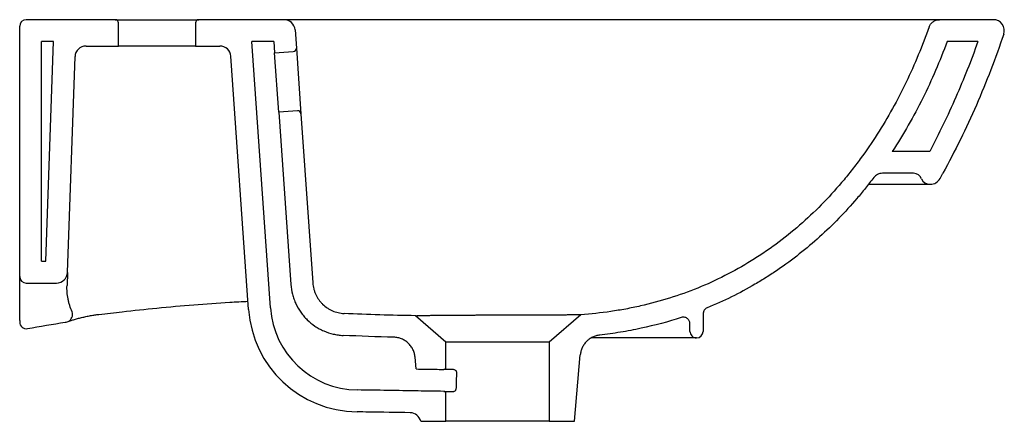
# Model space of a CAD drawing. Header units: millimetres. Extents: x 4511.304 to 4511.752, y 2718.179 to 2718.362.
import ezdxf

# ---------------------------------------------------------------- set-up
doc = ezdxf.new("R2010")
doc.units = ezdxf.units.MM
doc.layers.add('SANINDUSA', color=3, linetype='Continuous')

msp = doc.modelspace()

# ---------------------------------------------------------------- linework, layer by layer
at = {"layer": 'SANINDUSA'}
for p, q in [((4511.34769919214, 2718.36168803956), (4511.30719919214, 2718.36168803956)), ((4511.34769919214, 2718.36168803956), (4511.38569919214, 2718.36168803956)), ((4511.42453661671, 2718.36168803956), (4511.38569919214, 2718.36168803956)), ((4511.747301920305, 2718.36168803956), (4511.722758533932, 2718.36168803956)), ((4511.30419919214, 2718.305213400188), (4511.30419919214, 2718.358688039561)), ((4511.34919919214, 2718.349688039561), (4511.34919919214, 2718.36018803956)), ((4511.38419919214, 2718.36018803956), (4511.38419919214, 2718.349688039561)), ((4511.42952443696, 2718.357036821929), (4511.430106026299, 2718.348719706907)), ((4511.31419919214, 2718.251688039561), (4511.31419919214, 2718.35168803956)), ((4511.319613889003, 2718.35168803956), (4511.31419919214, 2718.35168803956)), ((4511.316121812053, 2718.251688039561), (4511.319613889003, 2718.35168803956)), ((4511.33437858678, 2718.349688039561), (4511.34919919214, 2718.349688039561)), ((4511.38419919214, 2718.349688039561), (4511.34919919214, 2718.349688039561)), ((4511.38419919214, 2718.349688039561), (4511.39530248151, 2718.349688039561)), ((4511.419874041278, 2718.35168803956), (4511.409849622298, 2718.35168803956)), ((4511.418335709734, 2718.2303313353), (4511.409849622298, 2718.35168803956)), ((4511.419874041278, 2718.35168803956), (4511.420235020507, 2718.346525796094)), ((4511.430106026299, 2718.348719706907), (4511.432198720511, 2718.318792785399)), ((4511.74027517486, 2718.35168803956), (4511.726269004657, 2718.35168803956)), ((4511.325947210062, 2718.246513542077), (4511.329381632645, 2718.344862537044)), ((4511.408360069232, 2718.229633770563), (4511.400290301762, 2718.345036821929)), ((4511.420235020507, 2718.346525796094), (4511.428714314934, 2718.347118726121)), ((4511.422118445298, 2718.319591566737), (4511.420235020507, 2718.346525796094)), ((4511.430597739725, 2718.320184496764), (4511.422118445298, 2718.319591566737)), ((4511.422118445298, 2718.319591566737), (4511.427609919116, 2718.241059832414)), ((4511.432198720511, 2718.318792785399), (4511.437585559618, 2718.241757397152)), ((4511.30419919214, 2718.22462363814), (4511.30419919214, 2718.305213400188)), ((4511.718369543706, 2718.30168803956), (4511.701323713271, 2718.30168803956)), ((4511.71094894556, 2718.291688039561), (4511.696857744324, 2718.291688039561)), ((4511.718365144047, 2718.28668803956), (4511.718662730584, 2718.28668803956)), ((4511.31419919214, 2718.251688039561), (4511.316121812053, 2718.251688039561)), ((4511.325947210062, 2718.246513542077), (4511.325738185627, 2718.240527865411)), ((4511.30719919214, 2718.24168803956), (4511.320950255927, 2718.24168803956)), ((4511.559572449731, 2718.22722822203), (4511.545199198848, 2718.214733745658)), ((4511.615211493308, 2718.227592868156), (4511.615211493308, 2718.21968803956)), ((4511.498199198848, 2718.214733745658), (4511.484321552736, 2718.226797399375)), ((4511.609211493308, 2718.219688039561), (4511.609211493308, 2718.223168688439)), ((4511.545199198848, 2718.214733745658), (4511.498199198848, 2718.214733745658)), ((4511.498199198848, 2718.203337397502), (4511.498199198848, 2718.214733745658)), ((4511.545199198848, 2718.214733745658), (4511.545199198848, 2718.17868803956)), ((4511.612211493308, 2718.21668803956), (4511.564512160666, 2718.21668803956)), ((4511.484611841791, 2718.202546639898), (4511.484146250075, 2718.207868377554)), ((4511.556699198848, 2718.17868803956), (4511.559344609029, 2718.208925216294)), ((4511.498199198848, 2718.17868803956), (4511.498199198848, 2718.191333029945)), ((4511.486699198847, 2718.17868803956), (4511.498199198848, 2718.17868803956)), ((4511.545199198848, 2718.17868803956), (4511.498199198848, 2718.17868803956)), ((4511.545199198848, 2718.17868803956), (4511.556699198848, 2718.17868803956))]:
    msp.add_line(p, q, dxfattribs=at)
for centre, radius, start, end in [((4511.30719919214, 2718.358688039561), 0.00299999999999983, 90, 180), ((4511.34769919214, 2718.36018803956), 0.001500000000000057, 0, 90), ((4511.38569919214, 2718.36018803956), 0.001500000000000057, 90, 180), ((4511.42453661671, 2718.356688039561), 0.005000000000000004, 3.999999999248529, 90), ((4511.747301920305, 2718.356688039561), 0.005, 341.3800612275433, 90), ((4511.33437858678, 2718.34468803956), 0.005000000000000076, 90, 177.9999999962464), ((4511.39530248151, 2718.34468803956), 0.005000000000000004, 3.999999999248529, 90), ((4511.428609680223, 2718.348615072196), 0.00150000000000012, 274.000000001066, 3.999999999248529), ((4511.430702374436, 2718.318688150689), 0.001499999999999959, 3.999999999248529, 94.00000000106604), ((4511.71094894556, 2718.287688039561), 0.004000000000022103, 22.02431283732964, 90), ((4511.718365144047, 2718.29068803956), 0.004000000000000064, 202.0243128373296, 270), ((4511.718662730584, 2718.291688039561), 0.005000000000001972, 270, 331.0630827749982), ((4511.320950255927, 2718.24668803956), 0.005000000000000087, 270, 357.9999999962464), ((4511.30719919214, 2718.244688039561), 0.003000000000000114, 180, 270), ((4511.324533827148, 2718.227498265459), 0.003735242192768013, 297.3313299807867, 16.43157982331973), ((4511.458392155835, 2718.233132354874), 0.0501542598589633, 183.9999999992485, 269.3105599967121), ((4511.458392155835, 2718.233132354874), 0.04015425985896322, 183.9999999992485, 269.3105599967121), ((4511.307199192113, 2718.223879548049), 0.002999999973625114, 179.9999988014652, 280.2569845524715), ((4511.324403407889, 2718.229252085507), 0.005397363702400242, 279.8746719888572, 289.9931547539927), ((4511.612211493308, 2718.21968803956), 0.003000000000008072, 179.9999996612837, 270), ((4511.612211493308, 2718.21968803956), 0.003000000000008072, 270, 0), ((4511.497199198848, 2718.203337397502), 0.00100000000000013, 269.1518196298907, 0), ((4511.497199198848, 2718.191333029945), 0.001000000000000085, 0, 89.1174075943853), ((4511.481820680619, 2718.177592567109), 0.005000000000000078, 12.65585364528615, 88.97191465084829)]:
    msp.add_arc(centre, radius, start, end, dxfattribs=at)
msp.add_ellipse((4511.521699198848, 2717.7485187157), major_axis=(4.263256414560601e-16, 0.7015882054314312), ratio=0.03492076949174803, start_param=0.8694355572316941, end_param=0.8842880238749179, dxfattribs=at)
for points, knots in [([(4511.441226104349, 2718.36168803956), (4511.440040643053, 2718.36168803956), (4511.438891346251, 2718.36168803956), (4511.437219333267, 2718.36168803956), (4511.436670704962, 2718.36168803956), (4511.435591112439, 2718.36168803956), (4511.435057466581, 2718.36168803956), (4511.433509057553, 2718.36168803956), (4511.432544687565, 2718.36168803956), (4511.431196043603, 2718.36168803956), (4511.430762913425, 2718.36168803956), (4511.42993000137, 2718.36168803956), (4511.429530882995, 2718.36168803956), (4511.428406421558, 2718.36168803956), (4511.427744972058, 2718.36168803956), (4511.426593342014, 2718.36168803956), (4511.426101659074, 2718.36168803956), (4511.425323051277, 2718.36168803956), (4511.425030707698, 2718.36168803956), (4511.424735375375, 2718.36168803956), (4511.424660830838, 2718.36168803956), (4511.424561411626, 2718.36168803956), (4511.42453661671, 2718.36168803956), (4511.42453661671, 2718.36168803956)], [0, 0, 0, 0, 0.1250000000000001, 0.1250000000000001, 0.1874999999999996, 0.1874999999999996, 0.2499999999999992, 0.2499999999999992, 0.3749999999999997, 0.3749999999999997, 0.4374999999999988, 0.4374999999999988, 0.499999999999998, 0.499999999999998, 0.6249999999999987, 0.6249999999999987, 0.7499999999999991, 0.7499999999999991, 0.8749999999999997, 0.8749999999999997, 0.9374999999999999, 0.9374999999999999, 1, 1, 1, 1]), ([(4511.722758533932, 2718.36168803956), (4511.722758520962, 2718.36168803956), (4511.72266344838, 2718.36168803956), (4511.722279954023, 2718.36168803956), (4511.721991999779, 2718.36168803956), (4511.720840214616, 2718.36168803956), (4511.719689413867, 2718.36168803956), (4511.716598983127, 2718.36168803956), (4511.714659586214, 2718.36168803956), (4511.709939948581, 2718.36168803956), (4511.707159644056, 2718.36168803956), (4511.703099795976, 2718.36168803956), (4511.702258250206, 2718.36168803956), (4511.700524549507, 2718.36168803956), (4511.699631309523, 2718.36168803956), (4511.696871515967, 2718.36168803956), (4511.694924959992, 2718.36168803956), (4511.68875544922, 2718.36168803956), (4511.684203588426, 2718.36168803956), (4511.676661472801, 2718.36168803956), (4511.67402802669, 2718.36168803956), (4511.670577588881, 2718.36168803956), (4511.669878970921, 2718.36168803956), (4511.668469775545, 2718.36168803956), (4511.667758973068, 2718.36168803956), (4511.665607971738, 2718.36168803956), (4511.664149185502, 2718.36168803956), (4511.656731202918, 2718.36168803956), (4511.650400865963, 2718.36168803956), (4511.63692472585, 2718.36168803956), (4511.629779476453, 2718.36168803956), (4511.620315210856, 2718.36168803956), (4511.618392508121, 2718.36168803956), (4511.614522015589, 2718.36168803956), (4511.612571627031, 2718.36168803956), (4511.606676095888, 2718.36168803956), (4511.602686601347, 2718.36168803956), (4511.590546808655, 2718.36168803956), (4511.58222603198, 2718.36168803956), (4511.56942528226, 2718.36168803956), (4511.565104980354, 2718.36168803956), (4511.559639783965, 2718.36168803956), (4511.558543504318, 2718.36168803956), (4511.556344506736, 2718.36168803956), (4511.555241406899, 2718.36168803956), (4511.551934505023, 2718.36168803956), (4511.549729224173, 2718.36168803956), (4511.538699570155, 2718.36168803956), (4511.529865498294, 2718.36168803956), (4511.512179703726, 2718.36168803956), (4511.503327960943, 2718.36168803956), (4511.485609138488, 2718.36168803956), (4511.476742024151, 2718.36168803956), (4511.45899403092, 2718.36168803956), (4511.450113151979, 2718.36168803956), (4511.441226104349, 2718.36168803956)], [0, 0, 0, 0, 0.03124999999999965, 0.03124999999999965, 0.06249999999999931, 0.06249999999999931, 0.1249999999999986, 0.1249999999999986, 0.1874999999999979, 0.1874999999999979, 0.2499999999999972, 0.2499999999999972, 0.265624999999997, 0.265624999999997, 0.2812499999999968, 0.2812499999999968, 0.3124999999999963, 0.3124999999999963, 0.3749999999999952, 0.3749999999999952, 0.4062499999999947, 0.4062499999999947, 0.4140624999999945, 0.4140624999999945, 0.4218749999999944, 0.4218749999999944, 0.4374999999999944, 0.4374999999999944, 0.4999999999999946, 0.4999999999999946, 0.5624999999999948, 0.5624999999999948, 0.5781249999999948, 0.5781249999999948, 0.5937499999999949, 0.5937499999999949, 0.6249999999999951, 0.6249999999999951, 0.6874999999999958, 0.6874999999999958, 0.718749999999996, 0.718749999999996, 0.7265624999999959, 0.7265624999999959, 0.7343749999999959, 0.7343749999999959, 0.7499999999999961, 0.7499999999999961, 0.8124999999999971, 0.8124999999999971, 0.874999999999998, 0.874999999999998, 0.937499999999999, 0.937499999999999, 1, 1, 1, 1]), ([(4511.718044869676, 2718.35835578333), (4511.718217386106, 2718.358843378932), (4511.718459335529, 2718.359292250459), (4511.71892495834, 2718.359908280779), (4511.719096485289, 2718.36010191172), (4511.719463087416, 2718.360457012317), (4511.719659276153, 2718.36062000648), (4511.720077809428, 2718.360916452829), (4511.720301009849, 2718.361049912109), (4511.720758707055, 2718.361277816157), (4511.720994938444, 2718.361373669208), (4511.721482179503, 2718.361529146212), (4511.721734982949, 2718.361588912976), (4511.722243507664, 2718.361668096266), (4511.722499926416, 2718.36168803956), (4511.722758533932, 2718.36168803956)], [0, 0, 0, 0, 0.25, 0.25, 0.375, 0.375, 0.5, 0.5, 0.625, 0.625, 0.75, 0.75, 0.875, 0.875, 1, 1, 1, 1]), ([(4511.718044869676, 2718.35835578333), (4511.714995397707, 2718.34973684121), (4511.711527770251, 2718.341342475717), (4511.703694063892, 2718.325036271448), (4511.699328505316, 2718.317124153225), (4511.692020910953, 2718.305663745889), (4511.689458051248, 2718.301911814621), (4511.685407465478, 2718.296394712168), (4511.684022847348, 2718.294574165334), (4511.681891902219, 2718.291872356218), (4511.681171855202, 2718.290975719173), (4511.679718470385, 2718.289198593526), (4511.678984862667, 2718.288317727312), (4511.672319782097, 2718.28045961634), (4511.665951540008, 2718.273968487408), (4511.655686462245, 2718.265025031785), (4511.652145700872, 2718.262176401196), (4511.646647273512, 2718.258111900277), (4511.644783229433, 2718.256791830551), (4511.641939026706, 2718.254865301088), (4511.640982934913, 2718.2542320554), (4511.639054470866, 2718.252983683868), (4511.638080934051, 2718.252367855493), (4511.629281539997, 2718.246930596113), (4511.621166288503, 2718.242823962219), (4511.604373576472, 2718.236001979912), (4511.595695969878, 2718.233286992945), (4511.585624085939, 2718.230998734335), (4511.584499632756, 2718.230754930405), (4511.582248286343, 2718.230289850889), (4511.581121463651, 2718.230068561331), (4511.577737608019, 2718.229437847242), (4511.575477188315, 2718.229061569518), (4511.568682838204, 2718.228060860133), (4511.564135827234, 2718.227564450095), (4511.559572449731, 2718.22722822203)], [0, 0, 0, 0, 0.124999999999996, 0.124999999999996, 0.249999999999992, 0.249999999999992, 0.31249999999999, 0.31249999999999, 0.3437499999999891, 0.3437499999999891, 0.3593749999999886, 0.3593749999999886, 0.3749999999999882, 0.3749999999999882, 0.4999999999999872, 0.4999999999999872, 0.5624999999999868, 0.5624999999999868, 0.5937499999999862, 0.5937499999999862, 0.6093749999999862, 0.6093749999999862, 0.6249999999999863, 0.6249999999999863, 0.7499999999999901, 0.7499999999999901, 0.8749999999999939, 0.8749999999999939, 0.8906249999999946, 0.8906249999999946, 0.9062499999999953, 0.9062499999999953, 0.9374999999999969, 0.9374999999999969, 1, 1, 1, 1]), ([(4511.752040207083, 2718.355091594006), (4511.750196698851, 2718.349620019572), (4511.748234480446, 2718.344187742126), (4511.744076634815, 2718.333413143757), (4511.741881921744, 2718.32807294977), (4511.734950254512, 2718.312193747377), (4511.729880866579, 2718.301829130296), (4511.724365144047, 2718.291688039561)], [0, 0, 0, 0, 0.25, 0.25, 0.5, 0.5, 1, 1, 1, 1]), ([(4511.726269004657, 2718.35168803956), (4511.723008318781, 2718.342837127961), (4511.719319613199, 2718.334233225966), (4511.711030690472, 2718.317551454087), (4511.706430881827, 2718.309473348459), (4511.701323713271, 2718.30168803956)], [0, 0, 0, 0, 0.4999999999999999, 0.4999999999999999, 1, 1, 1, 1]), ([(4511.74027517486, 2718.35168803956), (4511.737212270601, 2718.343108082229), (4511.73385324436, 2718.334646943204), (4511.728370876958, 2718.322133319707), (4511.726470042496, 2718.317993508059), (4511.722526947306, 2718.309787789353), (4511.720483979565, 2718.305720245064), (4511.718369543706, 2718.30168803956)], [0, 0, 0, 0, 0.5, 0.5, 0.75, 0.75, 1, 1, 1, 1]), ([(4511.696857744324, 2718.291688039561), (4511.696470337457, 2718.291688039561), (4511.696090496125, 2718.291643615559), (4511.695345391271, 2718.291469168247), (4511.694977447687, 2718.291336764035), (4511.694292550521, 2718.290996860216), (4511.693969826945, 2718.290787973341), (4511.693373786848, 2718.290295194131), (4511.693107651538, 2718.290017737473), (4511.692873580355, 2718.289709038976)], [0, 0, 0, 0, 0.25, 0.25, 0.5, 0.5, 0.75, 0.75, 1, 1, 1, 1]), ([(4511.692873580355, 2718.289709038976), (4511.691638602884, 2718.288080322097), (4511.690376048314, 2718.286465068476), (4511.687812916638, 2718.283285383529), (4511.686510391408, 2718.281718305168), (4511.682539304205, 2718.277086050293), (4511.679807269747, 2718.274089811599), (4511.671350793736, 2718.265383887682), (4511.665366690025, 2718.259956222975), (4511.655833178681, 2718.252420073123), (4511.652562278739, 2718.250009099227), (4511.647509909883, 2718.246551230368), (4511.645799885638, 2718.245424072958), (4511.642336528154, 2718.243228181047), (4511.640591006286, 2718.242164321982), (4511.631794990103, 2718.237013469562), (4511.624539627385, 2718.233430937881), (4511.617073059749, 2718.230368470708)], [0, 0, 0, 0, 0.06249999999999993, 0.06249999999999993, 0.1249999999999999, 0.1249999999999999, 0.2499999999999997, 0.2499999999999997, 0.4999999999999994, 0.4999999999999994, 0.6249999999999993, 0.6249999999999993, 0.6874999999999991, 0.6874999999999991, 0.749999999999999, 0.749999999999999, 1, 1, 1, 1]), ([(4511.690474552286, 2718.28668803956), (4511.691962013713, 2718.28668803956), (4511.695217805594, 2718.28668803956), (4511.700419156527, 2718.28668803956), (4511.705839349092, 2718.28668803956), (4511.710482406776, 2718.28668803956), (4511.713883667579, 2718.28668803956), (4511.716241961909, 2718.28668803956), (4511.717587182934, 2718.28668803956), (4511.718257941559, 2718.28668803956), (4511.718329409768, 2718.28668803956), (4511.718365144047, 2718.28668803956)], [0, 0, 0, 0, 0.07861173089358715, 0.1720672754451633, 0.3153943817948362, 0.4587328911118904, 0.582304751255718, 0.705980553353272, 0.8295698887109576, 0.9147845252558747, 1, 1, 1, 1]), ([(4511.328116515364, 2718.228554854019), (4511.327649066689, 2718.229517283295), (4511.327269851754, 2718.230500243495), (4511.326797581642, 2718.231994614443), (4511.326656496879, 2718.23249695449), (4511.326406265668, 2718.233500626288), (4511.326296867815, 2718.234002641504), (4511.32601231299, 2718.235508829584), (4511.325880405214, 2718.236513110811), (4511.325725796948, 2718.238520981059), (4511.325703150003, 2718.239524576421), (4511.325738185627, 2718.240527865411)], [0, 0, 0, 0, 0.2500000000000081, 0.2500000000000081, 0.3750000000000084, 0.3750000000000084, 0.5000000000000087, 0.5000000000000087, 0.7500000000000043, 0.7500000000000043, 1, 1, 1, 1]), ([(4511.427609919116, 2718.241059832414), (4511.427716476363, 2718.239535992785), (4511.427959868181, 2718.238045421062), (4511.428521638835, 2718.235857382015), (4511.42874188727, 2718.235136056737), (4511.429122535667, 2718.234066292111), (4511.429257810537, 2718.233711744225), (4511.429545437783, 2718.233006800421), (4511.429698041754, 2718.232655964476), (4511.430496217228, 2718.230929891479), (4511.431251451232, 2718.229624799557), (4511.432554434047, 2718.22777762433), (4511.433017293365, 2718.227180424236), (4511.434001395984, 2718.226023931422), (4511.434524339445, 2718.225463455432), (4511.436150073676, 2718.223872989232), (4511.437318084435, 2718.222921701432), (4511.439194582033, 2718.221655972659), (4511.439840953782, 2718.221261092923), (4511.441176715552, 2718.220527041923), (4511.441861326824, 2718.220190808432), (4511.443940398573, 2718.219284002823), (4511.44536945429, 2718.21880916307), (4511.447577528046, 2718.218291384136), (4511.448326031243, 2718.218151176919), (4511.449837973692, 2718.217939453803), (4511.450597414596, 2718.217868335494), (4511.451360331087, 2718.217832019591)], [0, 0, 0, 0, 0.1250000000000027, 0.1250000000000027, 0.1875000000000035, 0.1875000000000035, 0.2187500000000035, 0.2187500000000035, 0.2500000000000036, 0.2500000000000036, 0.3750000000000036, 0.3750000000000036, 0.4375000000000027, 0.4375000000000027, 0.5000000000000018, 0.5000000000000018, 0.6249999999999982, 0.6249999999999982, 0.6874999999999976, 0.6874999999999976, 0.7499999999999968, 0.7499999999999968, 0.8749999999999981, 0.8749999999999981, 0.9374999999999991, 0.9374999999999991, 1, 1, 1, 1]), ([(4511.437585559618, 2718.241757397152), (4511.437649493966, 2718.240843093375), (4511.437795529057, 2718.239948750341), (4511.438132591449, 2718.238635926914), (4511.43826474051, 2718.238203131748), (4511.438569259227, 2718.237347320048), (4511.438742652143, 2718.236922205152), (4511.439317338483, 2718.235679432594), (4511.439770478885, 2718.234896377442), (4511.440552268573, 2718.233788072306), (4511.440829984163, 2718.23342975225), (4511.441420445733, 2718.232735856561), (4511.44173421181, 2718.232399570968), (4511.442709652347, 2718.231445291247), (4511.443410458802, 2718.230874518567), (4511.44453635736, 2718.230115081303), (4511.444924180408, 2718.229878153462), (4511.445725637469, 2718.229437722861), (4511.446136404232, 2718.229235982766), (4511.44738384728, 2718.2286918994), (4511.448241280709, 2718.228406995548), (4511.450007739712, 2718.227992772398), (4511.450920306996, 2718.227864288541), (4511.451835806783, 2718.227820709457)], [0, 0, 0, 0, 0.1250000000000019, 0.1250000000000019, 0.1875000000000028, 0.1875000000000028, 0.2500000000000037, 0.2500000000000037, 0.3750000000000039, 0.3750000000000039, 0.4375000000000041, 0.4375000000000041, 0.5000000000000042, 0.5000000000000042, 0.6250000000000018, 0.6250000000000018, 0.6875000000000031, 0.6875000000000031, 0.7500000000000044, 0.7500000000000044, 0.8750000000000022, 0.8750000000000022, 1, 1, 1, 1]), ([(4511.340212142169, 2718.227420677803), (4511.343776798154, 2718.227739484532), (4511.352577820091, 2718.228861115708), (4511.366983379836, 2718.230388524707), (4511.383296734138, 2718.231821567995), (4511.39710818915, 2718.232824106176), (4511.405330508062, 2718.233261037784), (4511.408096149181, 2718.23340800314)], [0, 0, 0, 0, 0.1572311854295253, 0.3905836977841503, 0.6376732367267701, 0.8781285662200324, 1, 1, 1, 1]), ([(4511.326248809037, 2718.224180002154), (4511.326575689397, 2718.224294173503), (4511.327307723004, 2718.224561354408), (4511.328723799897, 2718.225008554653), (4511.330447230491, 2718.225502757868), (4511.332349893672, 2718.225987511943), (4511.334360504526, 2718.226442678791), (4511.336413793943, 2718.226846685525), (4511.338389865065, 2718.227182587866), (4511.339631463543, 2718.227344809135), (4511.340212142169, 2718.227420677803)], [0, 0, 0, 0, 0.09158262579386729, 0.2178978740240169, 0.3487109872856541, 0.4828551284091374, 0.6168341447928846, 0.7509050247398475, 0.8835016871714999, 1, 1, 1, 1]), ([(4511.559572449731, 2718.22722822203), (4511.559571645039, 2718.227227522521), (4511.559351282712, 2718.227222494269), (4511.558807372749, 2718.2272119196), (4511.558685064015, 2718.227209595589), (4511.558413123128, 2718.227204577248), (4511.558263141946, 2718.227201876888), (4511.557774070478, 2718.22719333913), (4511.557397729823, 2718.227187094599), (4511.556123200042, 2718.22716747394), (4511.555080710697, 2718.227153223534), (4511.553226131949, 2718.227132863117), (4511.552556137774, 2718.227126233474), (4511.551143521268, 2718.22711388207), (4511.550398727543, 2718.227108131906), (4511.548051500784, 2718.227092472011), (4511.546337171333, 2718.227084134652), (4511.544000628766, 2718.227076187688), (4511.543523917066, 2718.227074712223), (4511.542560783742, 2718.227071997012), (4511.542073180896, 2718.22707075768), (4511.540592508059, 2718.227067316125), (4511.539581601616, 2718.227065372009), (4511.537512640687, 2718.227061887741), (4511.536454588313, 2718.22706035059), (4511.534831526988, 2718.227058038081), (4511.534284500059, 2718.227057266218), (4511.533178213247, 2718.227055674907), (4511.532617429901, 2718.227054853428), (4511.529805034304, 2718.22705054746), (4511.527528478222, 2718.227046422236), (4511.524074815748, 2718.227037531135), (4511.522917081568, 2718.227034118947), (4511.520588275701, 2718.227026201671), (4511.519413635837, 2718.227021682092), (4511.517086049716, 2718.227011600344), (4511.515929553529, 2718.227006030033), (4511.514205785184, 2718.226996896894), (4511.513632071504, 2718.226993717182), (4511.512496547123, 2718.226987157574), (4511.511934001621, 2718.226983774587), (4511.509146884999, 2718.226966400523), (4511.506998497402, 2718.226951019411), (4511.504413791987, 2718.226930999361), (4511.503901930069, 2718.226926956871), (4511.502888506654, 2718.226918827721), (4511.502385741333, 2718.226914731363), (4511.500902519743, 2718.226902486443), (4511.499950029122, 2718.226894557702), (4511.497197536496, 2718.226872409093), (4511.495501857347, 2718.226859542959), (4511.493170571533, 2718.226843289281), (4511.492426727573, 2718.226838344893), (4511.491040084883, 2718.226829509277), (4511.490393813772, 2718.226825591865), (4511.488593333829, 2718.226815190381), (4511.487576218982, 2718.226810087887), (4511.486542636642, 2718.226805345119), (4511.486348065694, 2718.226804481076), (4511.485987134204, 2718.226802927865), (4511.48582018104, 2718.226802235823), (4511.485359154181, 2718.226800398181), (4511.485104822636, 2718.226799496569), (4511.484902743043, 2718.226798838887)], [0, 0, 0, 0, 0.06250000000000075, 0.06250000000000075, 0.07812500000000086, 0.07812500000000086, 0.09375000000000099, 0.09375000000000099, 0.1250000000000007, 0.1250000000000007, 0.1875000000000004, 0.1875000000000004, 0.2187500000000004, 0.2187500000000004, 0.2500000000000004, 0.2500000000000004, 0.3125000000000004, 0.3125000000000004, 0.3281250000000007, 0.3281250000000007, 0.343750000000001, 0.343750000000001, 0.3750000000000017, 0.3750000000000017, 0.4062500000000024, 0.4062500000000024, 0.4218750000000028, 0.4218750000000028, 0.4375000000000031, 0.4375000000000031, 0.5000000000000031, 0.5000000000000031, 0.5312500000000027, 0.5312500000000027, 0.5625000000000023, 0.5625000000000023, 0.5937500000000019, 0.5937500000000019, 0.6093750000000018, 0.6093750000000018, 0.6250000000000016, 0.6250000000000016, 0.6875000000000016, 0.6875000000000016, 0.7031250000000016, 0.7031250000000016, 0.7187500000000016, 0.7187500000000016, 0.7500000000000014, 0.7500000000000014, 0.8125000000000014, 0.8125000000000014, 0.8437500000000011, 0.8437500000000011, 0.8750000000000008, 0.8750000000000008, 0.9375000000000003, 0.9375000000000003, 0.9531250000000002, 0.9531250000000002, 0.9687500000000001, 0.9687500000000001, 1, 1, 1, 1]), ([(4511.617073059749, 2718.230368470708), (4511.61679742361, 2718.230255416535), (4511.616545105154, 2718.230104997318), (4511.616200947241, 2718.229824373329), (4511.616092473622, 2718.229721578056), (4511.615894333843, 2718.229503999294), (4511.615803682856, 2718.229388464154), (4511.615639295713, 2718.229143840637), (4511.615565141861, 2718.229013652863), (4511.615438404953, 2718.228746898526), (4511.615385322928, 2718.22860990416), (4511.615256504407, 2718.228188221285), (4511.615211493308, 2718.227890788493), (4511.615211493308, 2718.227592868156)], [0, 0, 0, 0, 0.2500000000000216, 0.2500000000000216, 0.3750000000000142, 0.3750000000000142, 0.5000000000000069, 0.5000000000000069, 0.6249999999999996, 0.6249999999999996, 0.7499999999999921, 0.7499999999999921, 1, 1, 1, 1]), ([(4511.30419919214, 2718.22462363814), (4511.30419919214, 2718.224594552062), (4511.30419919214, 2718.224477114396), (4511.30419919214, 2718.224319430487), (4511.30419919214, 2718.224187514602), (4511.30419919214, 2718.224111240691), (4511.30419919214, 2718.224043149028), (4511.30419919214, 2718.223972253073), (4511.30419919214, 2718.22392265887), (4511.30419919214, 2718.223897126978), (4511.30419919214, 2718.223881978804), (4511.30419919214, 2718.223882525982), (4511.30419919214, 2718.223882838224)], [0, 0, 0, 0, 0.06404483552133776, 0.2585868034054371, 0.3911351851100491, 0.4551804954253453, 0.5192259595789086, 0.6499481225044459, 0.7826454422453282, 0.8479356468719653, 0.913226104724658, 1, 1, 1, 1]), ([(4511.307728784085, 2718.220942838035), (4511.313460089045, 2718.221959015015), (4511.319317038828, 2718.222997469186), (4511.325202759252, 2718.223914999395), (4511.325329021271, 2718.223934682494)], [0, 0, 0, 0, 0.9785477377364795, 1, 1, 1, 1]), ([(4511.605275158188, 2718.226018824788), (4511.599302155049, 2718.224056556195), (4511.59320279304, 2718.222405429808), (4511.585421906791, 2718.220727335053), (4511.583859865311, 2718.220411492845), (4511.58073485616, 2718.219820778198), (4511.579170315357, 2718.219545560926), (4511.574470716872, 2718.218779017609), (4511.571329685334, 2718.218346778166), (4511.568181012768, 2718.217990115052)], [0, 0, 0, 0, 0.5000000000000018, 0.5000000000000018, 0.6250000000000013, 0.6250000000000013, 0.7500000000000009, 0.7500000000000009, 1, 1, 1, 1]), ([(4511.609211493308, 2718.223168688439), (4511.609211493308, 2718.22340682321), (4511.609183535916, 2718.223640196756), (4511.609073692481, 2718.224097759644), (4511.608990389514, 2718.224323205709), (4511.608776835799, 2718.224741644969), (4511.608644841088, 2718.224939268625), (4511.608336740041, 2718.225299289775), (4511.608164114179, 2718.225458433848), (4511.607782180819, 2718.225735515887), (4511.607573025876, 2718.225852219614), (4511.607139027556, 2718.226031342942), (4511.606908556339, 2718.226096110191), (4511.606442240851, 2718.226169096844), (4511.606207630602, 2718.226178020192), (4511.605735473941, 2718.226140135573), (4511.605501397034, 2718.22609314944), (4511.605275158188, 2718.226018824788)], [0, 0, 0, 0, 0.125, 0.125, 0.25, 0.25, 0.375, 0.375, 0.5, 0.5, 0.625, 0.625, 0.75, 0.75, 0.875, 0.875, 1, 1, 1, 1]), ([(4511.484146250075, 2718.207868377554), (4511.484092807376, 2718.208479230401), (4511.483984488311, 2718.209075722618), (4511.483743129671, 2718.209949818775), (4511.483649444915, 2718.210237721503), (4511.483435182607, 2718.210806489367), (4511.483313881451, 2718.21108876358), (4511.482913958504, 2718.211912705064), (4511.48260090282, 2718.212430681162), (4511.482063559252, 2718.213161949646), (4511.481873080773, 2718.21339804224), (4511.481468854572, 2718.213854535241), (4511.481254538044, 2718.214075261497), (4511.480589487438, 2718.214700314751), (4511.480113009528, 2718.215072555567), (4511.479094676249, 2718.215729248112), (4511.478547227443, 2718.216015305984), (4511.477424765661, 2718.216476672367), (4511.476847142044, 2718.216654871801), (4511.475659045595, 2718.216906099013), (4511.475046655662, 2718.216978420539), (4511.474433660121, 2718.216993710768)], [0, 0, 0, 0, 0.125000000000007, 0.125000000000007, 0.1875000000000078, 0.1875000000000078, 0.2500000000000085, 0.2500000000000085, 0.3750000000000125, 0.3750000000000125, 0.4375000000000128, 0.4375000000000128, 0.5000000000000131, 0.5000000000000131, 0.6250000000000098, 0.6250000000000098, 0.7500000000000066, 0.7500000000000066, 0.8750000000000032, 0.8750000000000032, 1, 1, 1, 1]), ([(4511.568181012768, 2718.217990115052), (4511.567607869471, 2718.217925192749), (4511.567048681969, 2718.217812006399), (4511.565957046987, 2718.21749315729), (4511.565423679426, 2718.217287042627), (4511.564388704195, 2718.216779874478), (4511.563900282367, 2718.216485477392), (4511.562979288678, 2718.215818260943), (4511.562545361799, 2718.21544404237), (4511.561741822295, 2718.21461919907), (4511.561380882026, 2718.214177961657), (4511.560898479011, 2718.213474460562), (4511.560747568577, 2718.213232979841), (4511.560465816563, 2718.21273585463), (4511.560334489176, 2718.212479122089), (4511.559975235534, 2718.211694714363), (4511.559783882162, 2718.21115862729), (4511.559493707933, 2718.210061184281), (4511.559394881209, 2718.209499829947), (4511.559344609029, 2718.208925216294)], [0, 0, 0, 0, 0.1250000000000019, 0.1250000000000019, 0.2500000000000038, 0.2500000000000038, 0.3750000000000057, 0.3750000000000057, 0.5000000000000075, 0.5000000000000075, 0.6250000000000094, 0.6250000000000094, 0.6875000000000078, 0.6875000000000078, 0.7500000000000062, 0.7500000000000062, 0.8750000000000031, 0.8750000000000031, 1, 1, 1, 1]), ([(4511.484611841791, 2718.202546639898), (4511.486122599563, 2718.202519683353), (4511.490316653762, 2718.202445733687), (4511.49450609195, 2718.202377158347), (4511.497184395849, 2718.202337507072)], [-0.2907728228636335, -0.2907728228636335, -0.2907728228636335, -0.2907728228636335, -0.1262551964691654, 0.1661846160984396, 0.1661846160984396, 0.1661846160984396, 0.1661846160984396]), ([(4511.501449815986, 2718.202278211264), (4511.500755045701, 2718.202287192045), (4511.500143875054, 2718.202295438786), (4511.499348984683, 2718.202306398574), (4511.499104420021, 2718.202309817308), (4511.498656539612, 2718.202316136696), (4511.498452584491, 2718.202319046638), (4511.497909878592, 2718.202326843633), (4511.497639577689, 2718.202330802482), (4511.497276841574, 2718.202336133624), (4511.497184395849, 2718.202337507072), (4511.497184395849, 2718.202337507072)], [0, 0, 0, 0, 0.2499999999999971, 0.2499999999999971, 0.3749999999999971, 0.3749999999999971, 0.499999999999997, 0.499999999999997, 0.7499999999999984, 0.7499999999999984, 1, 1, 1, 1]), ([(4511.502982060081, 2718.201224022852), (4511.502986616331, 2718.20132128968), (4511.502966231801, 2718.201417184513), (4511.502890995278, 2718.201590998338), (4511.502839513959, 2718.201665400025), (4511.502661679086, 2718.201867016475), (4511.502519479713, 2718.201965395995), (4511.502224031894, 2718.202121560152), (4511.502071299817, 2718.202177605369), (4511.501760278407, 2718.202255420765), (4511.501604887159, 2718.202276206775), (4511.501449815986, 2718.202278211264)], [0, 0, 0, 0, 0.1249999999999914, 0.1249999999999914, 0.2499999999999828, 0.2499999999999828, 0.4999999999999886, 0.4999999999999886, 0.7499999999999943, 0.7499999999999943, 1, 1, 1, 1]), ([(4511.497214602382, 2718.192332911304), (4511.497214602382, 2718.192332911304), (4511.497302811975, 2718.192331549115), (4511.49764835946, 2718.192326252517), (4511.497905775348, 2718.192322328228), (4511.498421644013, 2718.192314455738), (4511.498616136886, 2718.192311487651), (4511.499044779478, 2718.192304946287), (4511.499278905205, 2718.192301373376), (4511.500039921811, 2718.192289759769), (4511.500625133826, 2718.192280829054), (4511.50128996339, 2718.192270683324)], [0, 0, 0, 0, 0.2499999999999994, 0.2499999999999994, 0.4999999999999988, 0.4999999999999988, 0.6249999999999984, 0.6249999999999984, 0.7499999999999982, 0.7499999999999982, 1, 1, 1, 1]), ([(4511.50128996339, 2718.192270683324), (4511.501434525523, 2718.192268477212), (4511.501579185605, 2718.192283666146), (4511.501868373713, 2718.192347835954), (4511.502012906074, 2718.19239699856), (4511.502288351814, 2718.19253499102), (4511.50242335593, 2718.192625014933), (4511.502592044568, 2718.192806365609), (4511.502643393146, 2718.192876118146), (4511.502720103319, 2718.193032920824), (4511.502745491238, 2718.193122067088), (4511.5027493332, 2718.193213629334)], [0, 0, 0, 0, 0.2499999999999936, 0.2499999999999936, 0.4999999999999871, 0.4999999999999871, 0.7499999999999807, 0.7499999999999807, 0.8749999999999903, 0.8749999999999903, 1, 1, 1, 1]), ([(4511.481910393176, 2718.18259176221), (4511.4754409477, 2718.182707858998), (4511.469153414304, 2718.182822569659), (4511.461264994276, 2718.182937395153), (4511.459520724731, 2718.182960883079), (4511.45778866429, 2718.182981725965)], [0.778307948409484, 0.778307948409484, 0.778307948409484, 0.778307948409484, 1.333744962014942, 1.333744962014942, 1.492920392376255, 1.492920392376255, 1.492920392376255, 1.492920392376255])]:
    msp.add_open_spline(points, degree=3, knots=knots, dxfattribs=at)
for points, degree in [([(4511.72303849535, 2718.289268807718), (4511.723483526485, 2718.290073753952), (4511.7239257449, 2718.290880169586), (4511.724365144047, 2718.291688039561)], 3), ([(4511.484321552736, 2718.226797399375), (4511.473482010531, 2718.226961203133), (4511.462653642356, 2718.227305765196), (4511.451835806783, 2718.227820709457)], 3), ([(4511.484597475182, 2718.226798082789), (4511.484321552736, 2718.226797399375)], 1), ([(4511.474433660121, 2718.216993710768), (4511.466739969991, 2718.217185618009), (4511.459048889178, 2718.217466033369), (4511.451360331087, 2718.217832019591)], 3), ([(4511.485488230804, 2718.192529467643), (4511.47629534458, 2718.192692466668), (4511.467102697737, 2718.192870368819), (4511.457908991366, 2718.192981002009)], 3), ([(4511.497214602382, 2718.192332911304), (4511.493305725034, 2718.192393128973), (4511.489396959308, 2718.192460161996), (4511.485488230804, 2718.192529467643)], 3)]:
    msp.add_open_spline(points, degree=degree, dxfattribs=at)

doc.saveas('drawing.dxf')
